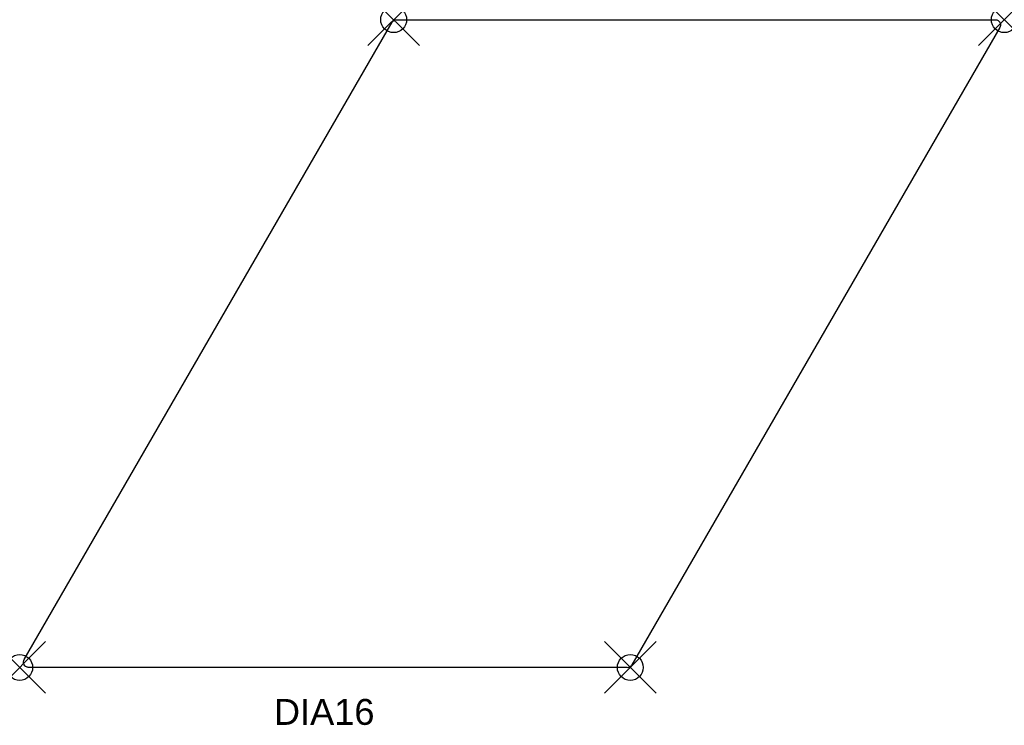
# Model space of a CAD drawing. Header units: inches. Extents: x -14.4 to 23.6, y -27.2 to 0.
import ezdxf

# ---------------------------------------------------------------- set-up
doc = ezdxf.new("R2010")
doc.units = ezdxf.units.IN
doc.header["$MEASUREMENT"] = 0
doc.header["$PDMODE"] = 35
doc.header["$PDSIZE"] = 1
doc.layers.add('A-FURN-P-ST', color=2, linetype='Continuous')
doc.layers.add('A-FURN-P-ST-TN', color=2, linetype='Continuous')
doc.styles.get("Standard").update_dxf_attribs({"font": 'arial.ttf'})

msp = doc.modelspace()

# ---------------------------------------------------------------- linework, layer by layer
at = {"layer": 'A-FURN-P-ST'}
for p, q in [((0.115, 0), (23.22, 0)), ((-14.261, -24.7), (-0.058, -0.1)), ((23.393, -0.3), (9.19, -24.9)), ((9.017, -25), (-14.087, -25))]:
    msp.add_line(p, q, dxfattribs=at)
for points in [[(-0.058, -0.1), (-0.046, -0.082), (-0.033, -0.066), (-0.032, -0.065), (-0.018, -0.051), (-0.002, -0.038), (0.015, -0.027), (0.034, -0.017), (0.054, -0.01), (0.074, -0.004), (0.095, -0.001), (0.115, 0)], [(23.22, 0), (23.241, -0.001), (23.261, -0.004), (23.275, -0.008), (23.279, -0.01), (23.301, -0.017), (23.329, -0.033), (23.337, -0.038), (23.368, -0.066), (23.393, -0.1), (23.41, -0.138), (23.416, -0.16), (23.419, -0.179), (23.419, -0.209), (23.419, -0.221), (23.41, -0.262), (23.393, -0.3)], [(-14.087, -25), (-14.108, -24.999), (-14.129, -24.996), (-14.142, -24.992), (-14.169, -24.983), (-14.197, -24.967), (-14.205, -24.962), (-14.236, -24.934), (-14.261, -24.9), (-14.278, -24.862), (-14.283, -24.84), (-14.286, -24.821), (-14.286, -24.791), (-14.286, -24.779), (-14.278, -24.738), (-14.261, -24.7)], [(9.017, -25), (9.059, -24.996), (9.079, -24.99), (9.098, -24.983), (9.117, -24.973), (9.135, -24.962), (9.151, -24.949), (9.164, -24.935), (9.166, -24.934), (9.179, -24.918), (9.19, -24.9)]]:
    msp.add_lwpolyline(points, dxfattribs=at)
for p in [(0, 0), (23.566, 0), (-14.434, -25), (9.132, -25)]:
    msp.add_point(p, dxfattribs=at)

# ---------------------------------------------------------------- texts
at = {"layer": 'A-FURN-P-ST-TN'}
msp.add_text('DIA16', height=1, dxfattribs=at).set_placement((-4.623, -27.217))

doc.saveas('drawing.dxf')
